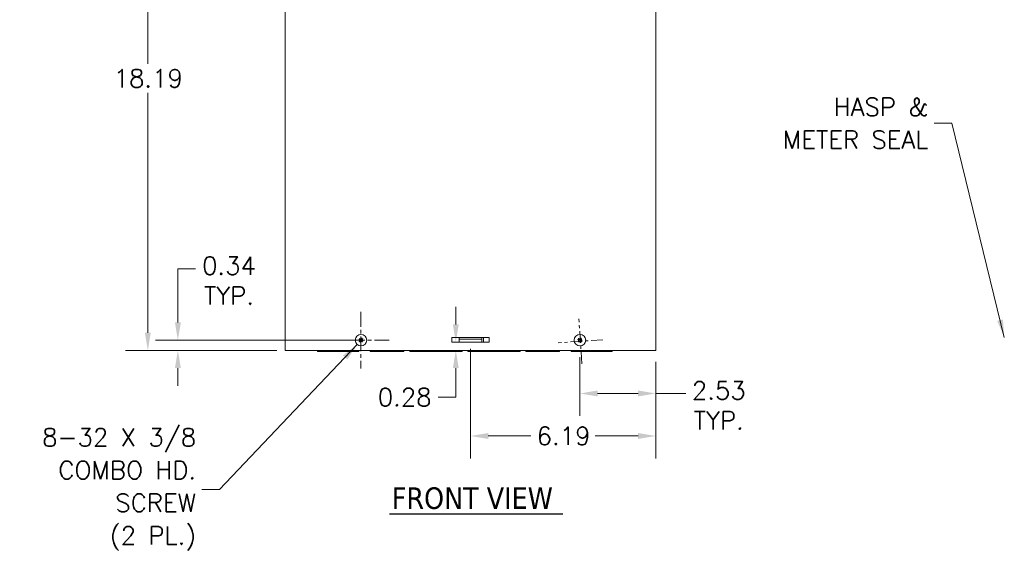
# Model space of a CAD drawing. Header units: inches. Extents: x 6.2 to 97.6, y 4.7 to 60.7.
# Tile 2 of 11: x 6.2 to 39.1, y 25.1 to 42.9. Entities that reach past the tile are written whole.
import ezdxf

# ---------------------------------------------------------------- set-up
doc = ezdxf.new("R2010")
doc.units = ezdxf.units.IN
doc.header["$LTSCALE"] = 6
doc.header["$MEASUREMENT"] = 0
doc.linetypes.add('CHAIN', pattern=[0.7087, 0.4724, -0.0591, 0.1181, -0.0591])
for name, color, linetype, lineweight in [('Center Mark (ANSI)', 7, 'Continuous', 5), ('Dimension (ANSI)', 7, 'Continuous', 5), ('Symbol (ANSI)', 7, 'Continuous', 5), ('Visible (ANSI)', 7, 'Continuous', 5)]:
    doc.layers.add(name, color=color, linetype=linetype, lineweight=lineweight)
doc.styles.add('ROMANS', font='romans.shx')
doc.styles.add('Text Style168', font='tahoma.ttf')
doc.dimstyles.new('Default (ANSI)', dxfattribs={"dimscale": 6, "dimtxt": 0.1, "dimasz": 0.098425, "dimexe": 0.125, "dimexo": 0.0625, "dimgap": 0.031496, "dimtad": 0, "dimtih": 1, "dimtoh": 1, "dimrnd": 1e-08, "dimzin": 0, "dimdsep": 46, "dimtxsty": 'ROMANS', "dimcen": 0.09, "dimdle": 0.393701, "dimclrd": 256, "dimclre": 256, "dimclrt": 256, "dimadec": 0, "dimazin": 0, "dimtfac": 1, "dimtofl": 0, "dimtmove": 0, "dimatfit": 3, "dimfxl": 1, "dimtolj": 1, "dimtzin": 0, "dimlwd": -1, "dimlwe": -1, "dimarcsym": 0})
doc.dimstyles.new('Default (ANSI)$7', dxfattribs={"dimscale": 6, "dimtxt": 0.1, "dimasz": 0.098425, "dimexe": 0.125, "dimexo": 0.0625, "dimgap": 0.031496, "dimtad": 0, "dimtih": 1, "dimtoh": 1, "dimrnd": 1e-08, "dimzin": 0, "dimdsep": 46, "dimtxsty": 'ROMANS', "dimcen": 0.09, "dimdle": 0.393701, "dimclrd": 256, "dimclre": 256, "dimclrt": 256, "dimadec": 0, "dimazin": 0, "dimtfac": 1, "dimtofl": 0, "dimtmove": 0, "dimatfit": 3, "dimfxl": 1, "dimtolj": 1, "dimtzin": 0, "dimlwd": -1, "dimlwe": -1, "dimarcsym": 0})

# ---------------------------------------------------------------- blocks, each defined once
blk = doc.blocks.new('*D5')
at = {"layer": 'Defpoints', "color": 0, "transparency": 16777216}
for p in [(15.056, 50.067), (10.501, 31.879), (15.181, 31.879)]:
    blk.add_point(p, dxfattribs=at)
at = {"layer": 'Dimension (ANSI)', "transparency": 16777216}
for p, q in [((14.681, 50.067), (9.751, 50.067)), ((10.501, 49.476), (10.501, 41.462)), ((10.501, 32.47), (10.501, 40.484)), ((14.806, 31.879), (9.751, 31.879))]:
    blk.add_line(p, q, dxfattribs=at)
for points in [[(10.402, 49.476), (10.599, 49.476), (10.501, 50.067)], [(10.402, 32.47), (10.599, 32.47), (10.501, 31.879)]]:
    blk.add_solid(points, dxfattribs=at)
at = {"layer": 'Dimension (ANSI)', "transparency": 16777216, "insert": (9.358, 41.273), "char_height": 0.6, "attachment_point": 1, "style": 'ROMANS'}
blk.add_mtext('\\A1;18.19', dxfattribs=at)
blk = doc.blocks.new('*D15')
at = {"layer": 'Defpoints', "color": 0, "transparency": 16777216}
for p in [(24.931, 32.031), (27.462, 31.879), (24.931, 30.441)]:
    blk.add_point(p, dxfattribs=at)
at = {"layer": 'Dimension (ANSI)', "transparency": 16777216}
for p, q in [((24.931, 31.656), (24.931, 29.691)), ((27.462, 31.504), (27.462, 29.691)), ((25.522, 30.441), (26.872, 30.441)), ((27.462, 30.441), (28.463, 30.441))]:
    blk.add_line(p, q, dxfattribs=at)
for points in [[(25.522, 30.54), (25.522, 30.343), (24.931, 30.441)], [(26.872, 30.54), (26.872, 30.343), (27.462, 30.441)]]:
    blk.add_solid(points, dxfattribs=at)
at = {"layer": 'Dimension (ANSI)', "transparency": 16777216, "insert": (29.567, 30.841), "char_height": 0.6, "attachment_point": 2, "style": 'ROMANS'}
blk.add_mtext('\\A1;2.53{\\PTYP.}', dxfattribs=at)
blk = doc.blocks.new('*D16')
at = {"layer": 'Defpoints', "color": 0, "transparency": 16777216}
for p in [(11.504, 32.223), (17.81, 32.223), (15.087, 31.879)]:
    blk.add_point(p, dxfattribs=at)
at = {"layer": 'Dimension (ANSI)', "transparency": 16777216}
for p, q in [((11.504, 32.814), (11.504, 34.611)), ((11.504, 34.611), (12.095, 34.611)), ((17.435, 32.223), (10.754, 32.223)), ((14.712, 31.879), (10.754, 31.879)), ((11.504, 31.288), (11.504, 30.698))]:
    blk.add_line(p, q, dxfattribs=at)
for points in [[(11.406, 32.814), (11.603, 32.814), (11.504, 32.223)], [(11.406, 31.288), (11.603, 31.288), (11.504, 31.879)]]:
    blk.add_solid(points, dxfattribs=at)
at = {"layer": 'Dimension (ANSI)', "transparency": 16777216, "insert": (13.212, 35.011), "char_height": 0.6, "attachment_point": 2, "style": 'ROMANS'}
blk.add_mtext('\\A1;0.34{\\PTYP.}', dxfattribs=at)
blk = doc.blocks.new('*D17')
at = {"layer": 'Defpoints', "color": 0, "transparency": 16777216}
for p in [(21.275, 32.313), (27.462, 31.879), (21.275, 29.021)]:
    blk.add_point(p, dxfattribs=at)
at = {"layer": 'Dimension (ANSI)', "transparency": 16777216}
for p, q in [((21.275, 31.938), (21.275, 28.271)), ((27.462, 31.504), (27.462, 28.271)), ((21.866, 29.021), (23.294, 29.021)), ((26.872, 29.021), (25.444, 29.021))]:
    blk.add_line(p, q, dxfattribs=at)
for points in [[(21.866, 29.119), (21.866, 28.922), (21.275, 29.021)], [(26.872, 29.119), (26.872, 28.922), (27.462, 29.021)]]:
    blk.add_solid(points, dxfattribs=at)
at = {"layer": 'Dimension (ANSI)', "transparency": 16777216, "insert": (23.483, 29.321), "char_height": 0.6, "attachment_point": 1, "style": 'ROMANS'}
blk.add_mtext('\\A1;6.19', dxfattribs=at)
blk = doc.blocks.new('*D29')
at = {"layer": 'Defpoints', "color": 0, "transparency": 16777216}
for p in [(20.65, 32.157), (19.225, 31.879), (20.785, 31.879)]:
    blk.add_point(p, dxfattribs=at)
at = {"layer": 'Dimension (ANSI)', "transparency": 16777216}
for p, q in [((20.785, 32.747), (20.785, 33.338)), ((21.025, 32.157), (21.535, 32.157)), ((20.785, 31.288), (20.785, 30.318)), ((20.785, 30.318), (20.195, 30.318))]:
    blk.add_line(p, q, dxfattribs=at)
for points in [[(20.687, 32.747), (20.884, 32.747), (20.785, 32.157)], [(20.687, 31.288), (20.884, 31.288), (20.785, 31.879)]]:
    blk.add_solid(points, dxfattribs=at)
at = {"layer": 'Dimension (ANSI)', "transparency": 16777216, "insert": (18.177, 30.618), "char_height": 0.6, "attachment_point": 1, "style": 'ROMANS'}
blk.add_mtext('\\A1;0.28', dxfattribs=at)

msp = doc.modelspace()

# ---------------------------------------------------------------- linework, layer by layer
at = {"layer": 'Center Mark (ANSI)', "linetype": 'CHAIN', "ltscale": 0.174335}
for p, q in [((17.618, 33.165), (17.618, 31.281)), ((18.56, 32.223), (16.676, 32.223))]:
    msp.add_line(p, q, dxfattribs=at)
at = {"layer": 'Center Mark (ANSI)', "linetype": 'CHAIN', "ltscale": 0.138781}
for p, q in [((24.997, 31.437), (24.895, 32.933)), ((25.695, 32.236), (24.198, 32.134))]:
    msp.add_line(p, q, dxfattribs=at)
at = {"layer": 'Symbol (ANSI)', "lineweight": 30}
msp.add_line((18.574, 26.422), (24.362, 26.422), dxfattribs=at)
at = {"layer": 'Visible (ANSI)'}
for p, q in [((15.087, 31.879), (15.087, 49.192)), ((27.462, 49.192), (27.462, 31.879)), ((17.607, 32.28), (17.611, 32.261)), ((17.675, 32.234), (17.656, 32.23)), ((20.65, 32.313), (20.9, 32.313)), ((20.65, 32.157), (20.65, 32.313)), ((21.65, 32.317), (20.9, 32.317)), ((20.9, 32.317), (20.9, 32.255)), ((20.9, 32.224), (20.9, 32.255)), ((21.65, 32.255), (20.9, 32.255)), ((20.9, 32.158), (20.9, 32.224)), ((21.65, 32.317), (21.65, 32.255)), ((21.65, 32.313), (21.9, 32.313)), ((21.65, 32.224), (21.65, 32.255)), ((21.65, 32.158), (21.65, 32.224)), ((21.713, 32.313), (21.713, 32.158)), ((21.9, 32.313), (21.9, 32.157)), ((24.924, 32.281), (24.926, 32.261)), ((24.989, 32.231), (24.97, 32.228)), ((17.561, 32.212), (17.581, 32.216)), ((17.63, 32.166), (17.626, 32.185)), ((21.713, 32.158), (20.65, 32.158)), ((21.9, 32.157), (20.65, 32.157)), ((24.874, 32.215), (24.893, 32.218)), ((24.939, 32.165), (24.937, 32.185)), ((15.087, 31.879), (15.181, 31.879)), ((27.369, 31.879), (15.181, 31.879)), ((16.172, 31.879), (16.172, 31.849)), ((16.797, 31.849), (16.172, 31.849)), ((16.797, 31.879), (16.797, 31.849)), ((16.797, 31.849), (16.922, 31.849)), ((16.922, 31.849), (16.922, 31.879)), ((17.547, 31.849), (16.922, 31.849)), ((17.547, 31.879), (17.547, 31.849)), ((17.927, 31.879), (17.927, 31.849)), ((18.427, 31.849), (17.927, 31.849)), ((18.427, 31.879), (18.427, 31.849)), ((18.427, 31.849), (18.553, 31.849)), ((18.553, 31.849), (18.553, 31.879)), ((19.052, 31.849), (18.553, 31.849)), ((19.052, 31.879), (19.052, 31.849)), ((19.245, 31.849), (19.245, 31.879)), ((20.995, 31.849), (19.245, 31.849)), ((20.995, 31.849), (20.995, 31.879)), ((21.185, 31.849), (21.185, 31.879)), ((22.935, 31.849), (21.185, 31.849)), ((22.935, 31.849), (22.935, 31.879)), ((23.127, 31.879), (23.127, 31.849)), ((23.627, 31.849), (23.127, 31.849)), ((23.627, 31.879), (23.627, 31.849)), ((23.627, 31.849), (23.753, 31.849)), ((23.753, 31.849), (23.753, 31.879)), ((24.252, 31.849), (23.753, 31.849)), ((24.252, 31.879), (24.252, 31.849)), ((24.632, 31.879), (24.632, 31.849)), ((25.257, 31.849), (24.632, 31.849)), ((25.257, 31.849), (25.257, 31.879)), ((25.257, 31.849), (25.382, 31.849)), ((25.382, 31.849), (25.382, 31.879)), ((26.007, 31.849), (25.382, 31.849)), ((26.007, 31.879), (26.007, 31.849)), ((27.369, 31.879), (27.462, 31.879))]:
    msp.add_line(p, q, dxfattribs=at)
for centre in [(17.618, 32.223), (24.931, 32.223)]:
    msp.add_circle(centre, 0.192, dxfattribs=at)
for centre, start, end in [((17.618, 32.223), 130.1258, 162.1506), ((17.618, 32.223), 40.1258, 72.1506), ((24.931, 32.223), 126.6548, 158.6796), ((24.931, 32.223), 36.6548, 68.6796), ((17.618, 32.223), 220.1258, 252.1506), ((17.618, 32.223), 310.1258, 342.1506), ((24.931, 32.223), 216.6548, 248.6796), ((24.931, 32.223), 306.6548, 338.6796)]:
    msp.add_arc(centre, 0.0485, start, end, dxfattribs=at)
for centre, major_axis, ratio, start_param, end_param in [((17.618, 32.222), (0.237, -0.091), 0.008727, 4.394341, 4.558726), ((17.619, 32.224), (-0.174, 0.185), 0.008727, 4.866052, 5.030437), ((17.518, 32.196), (0.058, -0.216), 0.5, 1.710643, 1.832799), ((17.722, 32.236), (-0.029, 0.222), 0.5, 1.308793, 1.43095), ((17.601, 32.26), (-0.00959, -0.00124), 0.999886, 2.193623, 3.080362), ((17.62, 32.264), (-0.00935, -0.00249), 0.999886, 0.061231, 0.94797), ((17.618, 32.223), (-0.091, -0.237), 0.008727, 4.394341, 4.558726), ((17.619, 32.222), (0.185, 0.174), 0.008727, 4.866052, 5.030437), ((17.632, 32.12), (0.222, 0.029), 0.5, 1.308793, 1.43095), ((17.656, 32.24), (-0.00124, 0.00959), 0.999886, 2.193623, 3.080362), ((17.592, 32.324), (-0.216, -0.058), 0.5, 1.710643, 1.832799), ((17.659, 32.221), (-0.00249, 0.00935), 0.999886, 0.061231, 0.94797), ((24.931, 32.222), (0.231, -0.105), 0.008727, 4.394341, 4.558726), ((24.952, 32.121), (0.219, 0.044), 0.5, 1.710643, 1.832799), ((24.932, 32.224), (-0.162, 0.195), 0.008727, 4.866052, 5.030437), ((24.891, 32.227), (0.00192, -0.00948), 0.999886, 0.061231, 0.94797), ((25.035, 32.23), (-0.015, 0.223), 0.5, 1.308793, 1.43095), ((24.917, 32.261), (-0.00965, -0.00066), 0.999886, 2.193623, 3.080362), ((24.829, 32.202), (0.044, -0.219), 0.5, 1.710643, 1.832799), ((24.936, 32.264), (-0.00948, -0.00192), 0.999886, 0.061231, 0.94797), ((24.931, 32.223), (-0.105, -0.231), 0.008727, 4.394341, 4.558726), ((24.97, 32.238), (-0.00066, 0.00965), 0.999886, 2.193623, 3.080362), ((24.939, 32.119), (0.223, 0.015), 0.5, 1.308793, 1.43095), ((24.932, 32.222), (0.195, 0.162), 0.008727, 4.866052, 5.030437), ((24.911, 32.325), (-0.219, -0.044), 0.5, 1.710643, 1.832799), ((24.972, 32.219), (-0.00192, 0.00948), 0.999886, 0.061231, 0.94797), ((17.618, 32.224), (-0.185, -0.174), 0.008727, 4.866052, 5.030437), ((17.645, 32.122), (0.216, 0.058), 0.5, 1.710643, 1.832799), ((17.605, 32.326), (-0.222, -0.029), 0.5, 1.308793, 1.43095), ((17.578, 32.225), (0.00249, -0.00935), 0.999886, 0.061231, 0.94797), ((17.581, 32.206), (0.00124, -0.00959), 0.999886, 2.193623, 3.080362), ((17.619, 32.223), (0.091, 0.237), 0.008727, 4.394341, 4.558726), ((17.617, 32.182), (0.00935, 0.00249), 0.999886, 0.061231, 0.94797), ((17.719, 32.25), (-0.058, 0.216), 0.5, 1.710643, 1.832799), ((17.636, 32.186), (0.00959, 0.00124), 0.999886, 2.193623, 3.080362), ((17.515, 32.21), (0.029, -0.222), 0.5, 1.308793, 1.43095), ((17.618, 32.222), (0.174, -0.185), 0.008727, 4.866052, 5.030437), ((17.619, 32.224), (-0.237, 0.091), 0.008727, 4.394341, 4.558726), ((24.931, 32.224), (-0.195, -0.162), 0.008727, 4.866052, 5.030437), ((24.924, 32.327), (-0.223, -0.015), 0.5, 1.308793, 1.43095), ((24.893, 32.208), (0.00066, -0.00965), 0.999886, 2.193623, 3.080362), ((24.932, 32.223), (0.105, 0.231), 0.008727, 4.394341, 4.558726), ((24.927, 32.182), (0.00948, 0.00192), 0.999886, 0.061231, 0.94797), ((25.034, 32.244), (-0.044, 0.219), 0.5, 1.710643, 1.832799), ((24.946, 32.185), (0.00965, 0.00066), 0.999886, 2.193623, 3.080362), ((24.827, 32.216), (0.015, -0.223), 0.5, 1.308793, 1.43095), ((24.931, 32.222), (0.162, -0.195), 0.008727, 4.866052, 5.030437), ((24.932, 32.224), (-0.231, 0.105), 0.008727, 4.394341, 4.558726)]:
    msp.add_ellipse(centre, major_axis=major_axis, ratio=ratio, start_param=start_param, end_param=end_param, dxfattribs=at)
for points, knots in [([(17.552, 32.245), (17.552, 32.245), (17.552, 32.245), (17.55, 32.246), (17.549, 32.246), (17.548, 32.247), (17.547, 32.247), (17.545, 32.248), (17.544, 32.248), (17.543, 32.249)], [0.07083885, 0.07083885, 0.07083885, 0.07083885, 0.07713496, 0.07713496, 0.08485022, 0.08485022, 0.09256936, 0.09256936, 0.09878127, 0.09878127, 0.09878127, 0.09878127]), ([(17.566, 32.283), (17.567, 32.282), (17.567, 32.282), (17.569, 32.28), (17.57, 32.279), (17.571, 32.278), (17.572, 32.277), (17.572, 32.276), (17.573, 32.276), (17.573, 32.276)], [0.02464779, 0.02464779, 0.02464779, 0.02464779, 0.0308597, 0.0308597, 0.03857885, 0.03857885, 0.04629411, 0.04629411, 0.05259022, 0.05259022, 0.05259022, 0.05259022]), ([(17.581, 32.234), (17.582, 32.234), (17.583, 32.234), (17.585, 32.232), (17.586, 32.232), (17.587, 32.23), (17.587, 32.229), (17.588, 32.227), (17.588, 32.225), (17.588, 32.223), (17.588, 32.222), (17.587, 32.22), (17.586, 32.219), (17.585, 32.218), (17.584, 32.217), (17.583, 32.216), (17.583, 32.216), (17.583, 32.216)], [0.09988613, 0.09988613, 0.09988613, 0.09988613, 0.10759558, 0.10759558, 0.11705711, 0.11705711, 0.12517239, 0.12517239, 0.13328768, 0.13328768, 0.14140296, 0.14140296, 0.14951825, 0.14951825, 0.15897978, 0.15897978, 0.15955034, 0.15955034, 0.15955034, 0.15955034]), ([(17.581, 32.234), (17.582, 32.234), (17.583, 32.233), (17.585, 32.231), (17.586, 32.23), (17.587, 32.228), (17.587, 32.226), (17.587, 32.224), (17.587, 32.223), (17.587, 32.221), (17.587, 32.221), (17.587, 32.221)], [0, 0, 0, 0, 0.00943558, 0.00943558, 0.01887116, 0.01887116, 0.02819305, 0.02819305, 0.03751494, 0.03751494, 0.03776186, 0.03776186, 0.03776186, 0.03776186]), ([(17.611, 32.259), (17.611, 32.259), (17.611, 32.259), (17.611, 32.257), (17.611, 32.256), (17.61, 32.254), (17.609, 32.253), (17.607, 32.252), (17.607, 32.251), (17.605, 32.25), (17.603, 32.25), (17.601, 32.25), (17.6, 32.25), (17.598, 32.25), (17.597, 32.251), (17.595, 32.252), (17.594, 32.252), (17.594, 32.253)], [-0.06141629, -0.06141629, -0.06141629, -0.06141629, -0.06084574, -0.06084574, -0.05138421, -0.05138421, -0.04326892, -0.04326892, -0.03515364, -0.03515364, -0.02703835, -0.02703835, -0.01892307, -0.01892307, -0.00946153, -0.00946153, -0.00175209, -0.00175209, -0.00175209, -0.00175209]), ([(17.608, 32.253), (17.608, 32.253), (17.607, 32.252), (17.606, 32.251), (17.604, 32.251), (17.602, 32.25), (17.601, 32.25), (17.598, 32.251), (17.597, 32.251), (17.595, 32.252), (17.595, 32.253), (17.594, 32.253)], [0.02405736, 0.02405736, 0.02405736, 0.02405736, 0.02818655, 0.02818655, 0.03753605, 0.03753605, 0.04692113, 0.04692113, 0.05630621, 0.05630621, 0.06180987, 0.06180987, 0.06180987, 0.06180987]), ([(17.611, 32.261), (17.611, 32.261), (17.611, 32.261), (17.611, 32.26), (17.611, 32.26), (17.611, 32.26), (17.611, 32.26), (17.611, 32.259), (17.611, 32.259), (17.611, 32.259)], [-2.7904574, -2.7904574, -2.7904574, -2.7904574, -2.7825944, -2.7825944, -2.7595501, -2.7595501, -2.7134615, -2.7134615, -2.6522139, -2.6522139, -2.6522139, -2.6522139]), ([(17.63, 32.26), (17.63, 32.259), (17.629, 32.258), (17.628, 32.257), (17.627, 32.256), (17.625, 32.255), (17.624, 32.254), (17.622, 32.254), (17.621, 32.254), (17.619, 32.254), (17.618, 32.254), (17.616, 32.255), (17.615, 32.255), (17.613, 32.257), (17.612, 32.257), (17.611, 32.259), (17.611, 32.259), (17.611, 32.259)], [0.09988613, 0.09988613, 0.09988613, 0.09988613, 0.10759558, 0.10759558, 0.11705711, 0.11705711, 0.12517239, 0.12517239, 0.13328768, 0.13328768, 0.14140296, 0.14140296, 0.14951825, 0.14951825, 0.15897978, 0.15897978, 0.15955034, 0.15955034, 0.15955034, 0.15955034]), ([(17.629, 32.26), (17.629, 32.259), (17.628, 32.258), (17.627, 32.256), (17.625, 32.255), (17.623, 32.254), (17.622, 32.254), (17.619, 32.254), (17.618, 32.254), (17.617, 32.255), (17.617, 32.255), (17.617, 32.255)], [0, 0, 0, 0, 0.00943558, 0.00943558, 0.01887116, 0.01887116, 0.02819305, 0.02819305, 0.03751494, 0.03751494, 0.03776186, 0.03776186, 0.03776186, 0.03776186]), ([(17.64, 32.289), (17.641, 32.289), (17.641, 32.29), (17.641, 32.291), (17.642, 32.292), (17.642, 32.294), (17.643, 32.295), (17.643, 32.297), (17.644, 32.297), (17.644, 32.298)], [0.07083885, 0.07083885, 0.07083885, 0.07083885, 0.07713496, 0.07713496, 0.08485022, 0.08485022, 0.09256936, 0.09256936, 0.09878127, 0.09878127, 0.09878127, 0.09878127]), ([(17.654, 32.23), (17.654, 32.23), (17.654, 32.23), (17.653, 32.23), (17.652, 32.231), (17.65, 32.232), (17.649, 32.232), (17.647, 32.234), (17.647, 32.235), (17.646, 32.237), (17.645, 32.238), (17.645, 32.24), (17.645, 32.241), (17.646, 32.243), (17.646, 32.245), (17.647, 32.246), (17.648, 32.247), (17.649, 32.248)], [-0.06141629, -0.06141629, -0.06141629, -0.06141629, -0.06084574, -0.06084574, -0.05138421, -0.05138421, -0.04326892, -0.04326892, -0.03515364, -0.03515364, -0.02703835, -0.02703835, -0.01892307, -0.01892307, -0.00946153, -0.00946153, -0.00175209, -0.00175209, -0.00175209, -0.00175209]), ([(17.649, 32.233), (17.648, 32.234), (17.648, 32.234), (17.647, 32.236), (17.646, 32.237), (17.646, 32.24), (17.646, 32.241), (17.646, 32.243), (17.647, 32.245), (17.648, 32.246), (17.648, 32.247), (17.649, 32.247)], [0.02405736, 0.02405736, 0.02405736, 0.02405736, 0.02818655, 0.02818655, 0.03753605, 0.03753605, 0.04692113, 0.04692113, 0.05630621, 0.05630621, 0.06180987, 0.06180987, 0.06180987, 0.06180987]), ([(17.656, 32.211), (17.655, 32.212), (17.654, 32.212), (17.652, 32.214), (17.651, 32.214), (17.65, 32.216), (17.65, 32.217), (17.649, 32.219), (17.649, 32.221), (17.649, 32.223), (17.649, 32.224), (17.65, 32.226), (17.651, 32.227), (17.652, 32.228), (17.653, 32.229), (17.654, 32.23), (17.654, 32.23), (17.654, 32.23)], [0.09988613, 0.09988613, 0.09988613, 0.09988613, 0.10759558, 0.10759558, 0.11705711, 0.11705711, 0.12517239, 0.12517239, 0.13328768, 0.13328768, 0.14140296, 0.14140296, 0.14951825, 0.14951825, 0.15897978, 0.15897978, 0.15955034, 0.15955034, 0.15955034, 0.15955034]), ([(17.656, 32.212), (17.655, 32.212), (17.654, 32.213), (17.652, 32.215), (17.651, 32.216), (17.65, 32.218), (17.65, 32.22), (17.65, 32.222), (17.65, 32.223), (17.65, 32.225), (17.65, 32.225), (17.65, 32.225)], [0, 0, 0, 0, 0.00943558, 0.00943558, 0.01887116, 0.01887116, 0.02819305, 0.02819305, 0.03751494, 0.03751494, 0.03776186, 0.03776186, 0.03776186, 0.03776186]), ([(17.656, 32.23), (17.656, 32.23), (17.656, 32.23), (17.656, 32.23), (17.656, 32.23), (17.655, 32.23), (17.655, 32.23), (17.655, 32.23), (17.654, 32.23), (17.654, 32.23)], [-2.7904574, -2.7904574, -2.7904574, -2.7904574, -2.7825944, -2.7825944, -2.7595501, -2.7595501, -2.7134615, -2.7134615, -2.6522139, -2.6522139, -2.6522139, -2.6522139]), ([(17.678, 32.275), (17.678, 32.275), (17.677, 32.274), (17.676, 32.273), (17.675, 32.272), (17.674, 32.271), (17.673, 32.27), (17.672, 32.269), (17.671, 32.269), (17.671, 32.268)], [0.02464779, 0.02464779, 0.02464779, 0.02464779, 0.0308597, 0.0308597, 0.03857885, 0.03857885, 0.04629411, 0.04629411, 0.05259022, 0.05259022, 0.05259022, 0.05259022]), ([(24.867, 32.249), (24.867, 32.249), (24.866, 32.249), (24.865, 32.25), (24.864, 32.25), (24.862, 32.251), (24.861, 32.252), (24.859, 32.252), (24.859, 32.253), (24.858, 32.253)], [0.07083885, 0.07083885, 0.07083885, 0.07083885, 0.07713496, 0.07713496, 0.08485022, 0.08485022, 0.09256936, 0.09256936, 0.09878127, 0.09878127, 0.09878127, 0.09878127]), ([(24.883, 32.286), (24.884, 32.285), (24.884, 32.285), (24.885, 32.283), (24.886, 32.282), (24.887, 32.281), (24.888, 32.28), (24.889, 32.279), (24.889, 32.279), (24.889, 32.278)], [0.02464779, 0.02464779, 0.02464779, 0.02464779, 0.0308597, 0.0308597, 0.03857885, 0.03857885, 0.04629411, 0.04629411, 0.05259022, 0.05259022, 0.05259022, 0.05259022]), ([(24.895, 32.237), (24.896, 32.236), (24.897, 32.236), (24.898, 32.234), (24.899, 32.233), (24.9, 32.232), (24.901, 32.231), (24.901, 32.228), (24.901, 32.227), (24.901, 32.225), (24.901, 32.224), (24.9, 32.222), (24.899, 32.221), (24.898, 32.22), (24.897, 32.219), (24.896, 32.218), (24.895, 32.218), (24.895, 32.218)], [0.09988613, 0.09988613, 0.09988613, 0.09988613, 0.10759558, 0.10759558, 0.11705711, 0.11705711, 0.12517239, 0.12517239, 0.13328768, 0.13328768, 0.14140296, 0.14140296, 0.14951825, 0.14951825, 0.15897978, 0.15897978, 0.15955034, 0.15955034, 0.15955034, 0.15955034]), ([(24.895, 32.236), (24.896, 32.236), (24.897, 32.235), (24.899, 32.233), (24.899, 32.232), (24.9, 32.23), (24.901, 32.228), (24.9, 32.226), (24.9, 32.224), (24.9, 32.223), (24.9, 32.223), (24.9, 32.223)], [0, 0, 0, 0, 0.00943558, 0.00943558, 0.01887116, 0.01887116, 0.02819305, 0.02819305, 0.03751494, 0.03751494, 0.03776186, 0.03776186, 0.03776186, 0.03776186]), ([(24.927, 32.259), (24.927, 32.259), (24.927, 32.259), (24.926, 32.258), (24.926, 32.257), (24.925, 32.255), (24.924, 32.254), (24.922, 32.252), (24.921, 32.252), (24.919, 32.251), (24.918, 32.251), (24.916, 32.251), (24.915, 32.251), (24.913, 32.251), (24.912, 32.252), (24.91, 32.253), (24.909, 32.254), (24.909, 32.255)], [-0.06141629, -0.06141629, -0.06141629, -0.06141629, -0.06084574, -0.06084574, -0.05138421, -0.05138421, -0.04326892, -0.04326892, -0.03515364, -0.03515364, -0.02703835, -0.02703835, -0.01892307, -0.01892307, -0.00946153, -0.00946153, -0.00175209, -0.00175209, -0.00175209, -0.00175209]), ([(24.923, 32.254), (24.922, 32.253), (24.922, 32.253), (24.92, 32.252), (24.919, 32.252), (24.917, 32.251), (24.915, 32.251), (24.913, 32.252), (24.912, 32.253), (24.91, 32.254), (24.909, 32.254), (24.909, 32.255)], [0.02405736, 0.02405736, 0.02405736, 0.02405736, 0.02818655, 0.02818655, 0.03753605, 0.03753605, 0.04692113, 0.04692113, 0.05630621, 0.05630621, 0.06180987, 0.06180987, 0.06180987, 0.06180987]), ([(24.926, 32.261), (24.926, 32.261), (24.926, 32.261), (24.926, 32.261), (24.926, 32.261), (24.926, 32.26), (24.926, 32.26), (24.927, 32.259), (24.927, 32.259), (24.927, 32.259)], [-2.7904574, -2.7904574, -2.7904574, -2.7904574, -2.7825944, -2.7825944, -2.7595501, -2.7595501, -2.7134615, -2.7134615, -2.6522139, -2.6522139, -2.6522139, -2.6522139]), ([(24.945, 32.259), (24.945, 32.259), (24.944, 32.258), (24.943, 32.256), (24.942, 32.255), (24.94, 32.254), (24.939, 32.254), (24.937, 32.253), (24.936, 32.253), (24.934, 32.254), (24.933, 32.254), (24.931, 32.255), (24.93, 32.255), (24.928, 32.257), (24.927, 32.258), (24.927, 32.259), (24.927, 32.259), (24.927, 32.259)], [0.09988613, 0.09988613, 0.09988613, 0.09988613, 0.10759558, 0.10759558, 0.11705711, 0.11705711, 0.12517239, 0.12517239, 0.13328768, 0.13328768, 0.14140296, 0.14140296, 0.14951825, 0.14951825, 0.15897978, 0.15897978, 0.15955034, 0.15955034, 0.15955034, 0.15955034]), ([(24.945, 32.26), (24.944, 32.259), (24.943, 32.257), (24.942, 32.256), (24.94, 32.255), (24.938, 32.254), (24.937, 32.254), (24.934, 32.254), (24.933, 32.254), (24.932, 32.255), (24.932, 32.255), (24.932, 32.255)], [0, 0, 0, 0, 0.00943558, 0.00943558, 0.01887116, 0.01887116, 0.02819305, 0.02819305, 0.03751494, 0.03751494, 0.03776186, 0.03776186, 0.03776186, 0.03776186]), ([(24.957, 32.288), (24.958, 32.288), (24.958, 32.288), (24.958, 32.29), (24.959, 32.291), (24.96, 32.292), (24.96, 32.293), (24.961, 32.295), (24.961, 32.296), (24.962, 32.297)], [0.07083885, 0.07083885, 0.07083885, 0.07083885, 0.07713496, 0.07713496, 0.08485022, 0.08485022, 0.09256936, 0.09256936, 0.09878127, 0.09878127, 0.09878127, 0.09878127]), ([(24.968, 32.228), (24.967, 32.228), (24.967, 32.228), (24.966, 32.228), (24.965, 32.229), (24.963, 32.23), (24.962, 32.23), (24.961, 32.232), (24.96, 32.233), (24.96, 32.235), (24.959, 32.236), (24.959, 32.238), (24.959, 32.24), (24.96, 32.242), (24.96, 32.243), (24.962, 32.245), (24.962, 32.245), (24.963, 32.246)], [-0.06141629, -0.06141629, -0.06141629, -0.06141629, -0.06084574, -0.06084574, -0.05138421, -0.05138421, -0.04326892, -0.04326892, -0.03515364, -0.03515364, -0.02703835, -0.02703835, -0.01892307, -0.01892307, -0.00946153, -0.00946153, -0.00175209, -0.00175209, -0.00175209, -0.00175209]), ([(24.962, 32.232), (24.962, 32.232), (24.961, 32.233), (24.96, 32.234), (24.96, 32.235), (24.96, 32.238), (24.96, 32.239), (24.96, 32.242), (24.961, 32.243), (24.962, 32.244), (24.963, 32.245), (24.963, 32.245)], [0.02405957, 0.02405957, 0.02405957, 0.02405957, 0.02821495, 0.02821495, 0.03753603, 0.03753603, 0.04689223, 0.04689223, 0.05624844, 0.05624844, 0.06180761, 0.06180761, 0.06180761, 0.06180761]), ([(24.968, 32.209), (24.967, 32.21), (24.966, 32.21), (24.965, 32.212), (24.964, 32.212), (24.963, 32.214), (24.962, 32.215), (24.962, 32.218), (24.962, 32.219), (24.962, 32.221), (24.962, 32.222), (24.963, 32.224), (24.964, 32.225), (24.965, 32.226), (24.966, 32.227), (24.967, 32.228), (24.967, 32.228), (24.968, 32.228)], [0.09988613, 0.09988613, 0.09988613, 0.09988613, 0.10759558, 0.10759558, 0.11705711, 0.11705711, 0.12517239, 0.12517239, 0.13328768, 0.13328768, 0.14140296, 0.14140296, 0.14951825, 0.14951825, 0.15897978, 0.15897978, 0.15955034, 0.15955034, 0.15955034, 0.15955034]), ([(24.97, 32.228), (24.97, 32.228), (24.969, 32.228), (24.969, 32.228), (24.969, 32.228), (24.969, 32.228), (24.968, 32.228), (24.968, 32.228), (24.968, 32.228), (24.968, 32.228)], [-2.7904574, -2.7904574, -2.7904574, -2.7904574, -2.7825944, -2.7825944, -2.7595501, -2.7595501, -2.7134615, -2.7134615, -2.6522139, -2.6522139, -2.6522139, -2.6522139]), ([(24.994, 32.271), (24.994, 32.271), (24.993, 32.27), (24.992, 32.269), (24.991, 32.268), (24.989, 32.267), (24.989, 32.267), (24.988, 32.266), (24.987, 32.265), (24.987, 32.265)], [0.02464779, 0.02464779, 0.02464779, 0.02464779, 0.0308597, 0.0308597, 0.03857885, 0.03857885, 0.04629411, 0.04629411, 0.05259022, 0.05259022, 0.05259022, 0.05259022]), ([(17.558, 32.171), (17.559, 32.171), (17.56, 32.172), (17.561, 32.173), (17.562, 32.174), (17.563, 32.175), (17.564, 32.176), (17.565, 32.177), (17.565, 32.177), (17.566, 32.178)], [0.02464779, 0.02464779, 0.02464779, 0.02464779, 0.0308597, 0.0308597, 0.03857885, 0.03857885, 0.04629411, 0.04629411, 0.05259022, 0.05259022, 0.05259022, 0.05259022]), ([(17.581, 32.216), (17.581, 32.216), (17.581, 32.216), (17.581, 32.216), (17.581, 32.216), (17.582, 32.216), (17.582, 32.216), (17.582, 32.216), (17.583, 32.216), (17.583, 32.216)], [-2.7904574, -2.7904574, -2.7904574, -2.7904574, -2.7825944, -2.7825944, -2.7595501, -2.7595501, -2.7134615, -2.7134615, -2.6522139, -2.6522139, -2.6522139, -2.6522139]), ([(17.583, 32.216), (17.583, 32.216), (17.583, 32.216), (17.584, 32.216), (17.585, 32.215), (17.587, 32.214), (17.588, 32.214), (17.59, 32.212), (17.59, 32.211), (17.591, 32.209), (17.591, 32.208), (17.592, 32.206), (17.592, 32.205), (17.591, 32.203), (17.591, 32.201), (17.59, 32.2), (17.589, 32.199), (17.588, 32.198)], [-0.06141629, -0.06141629, -0.06141629, -0.06141629, -0.06084574, -0.06084574, -0.05138421, -0.05138421, -0.04326892, -0.04326892, -0.03515364, -0.03515364, -0.02703835, -0.02703835, -0.01892307, -0.01892307, -0.00946153, -0.00946153, -0.00175209, -0.00175209, -0.00175209, -0.00175209]), ([(17.588, 32.212), (17.589, 32.212), (17.589, 32.212), (17.59, 32.21), (17.591, 32.209), (17.591, 32.206), (17.591, 32.205), (17.591, 32.203), (17.59, 32.201), (17.589, 32.2), (17.589, 32.199), (17.588, 32.199)], [0.02405957, 0.02405957, 0.02405957, 0.02405957, 0.02821495, 0.02821495, 0.03753603, 0.03753603, 0.04689223, 0.04689223, 0.05624844, 0.05624844, 0.06180761, 0.06180761, 0.06180761, 0.06180761]), ([(17.596, 32.157), (17.596, 32.157), (17.596, 32.156), (17.596, 32.155), (17.595, 32.154), (17.595, 32.152), (17.594, 32.151), (17.594, 32.149), (17.593, 32.148), (17.593, 32.148)], [0.07083885, 0.07083885, 0.07083885, 0.07083885, 0.07713496, 0.07713496, 0.08485022, 0.08485022, 0.09256936, 0.09256936, 0.09878127, 0.09878127, 0.09878127, 0.09878127]), ([(17.607, 32.186), (17.607, 32.187), (17.608, 32.187), (17.609, 32.189), (17.61, 32.19), (17.612, 32.191), (17.613, 32.192), (17.615, 32.192), (17.616, 32.192), (17.618, 32.192), (17.619, 32.192), (17.621, 32.191), (17.622, 32.191), (17.624, 32.189), (17.625, 32.189), (17.625, 32.187), (17.625, 32.187), (17.625, 32.187)], [0.09988613, 0.09988613, 0.09988613, 0.09988613, 0.10759558, 0.10759558, 0.11705711, 0.11705711, 0.12517239, 0.12517239, 0.13328768, 0.13328768, 0.14140296, 0.14140296, 0.14951825, 0.14951825, 0.15897978, 0.15897978, 0.15955034, 0.15955034, 0.15955034, 0.15955034]), ([(17.607, 32.186), (17.608, 32.187), (17.609, 32.188), (17.61, 32.19), (17.611, 32.191), (17.614, 32.192), (17.615, 32.192), (17.618, 32.192), (17.619, 32.192), (17.62, 32.191), (17.62, 32.191), (17.62, 32.191)], [0, 0, 0, 0, 0.00943558, 0.00943558, 0.01887116, 0.01887116, 0.02819305, 0.02819305, 0.03751494, 0.03751494, 0.03776186, 0.03776186, 0.03776186, 0.03776186]), ([(17.625, 32.187), (17.625, 32.187), (17.625, 32.187), (17.626, 32.189), (17.626, 32.19), (17.627, 32.192), (17.628, 32.193), (17.629, 32.194), (17.63, 32.195), (17.632, 32.196), (17.633, 32.196), (17.636, 32.196), (17.637, 32.196), (17.639, 32.196), (17.64, 32.195), (17.642, 32.194), (17.643, 32.194), (17.643, 32.193)], [-0.06141629, -0.06141629, -0.06141629, -0.06141629, -0.06084574, -0.06084574, -0.05138421, -0.05138421, -0.04326892, -0.04326892, -0.03515364, -0.03515364, -0.02703835, -0.02703835, -0.01892307, -0.01892307, -0.00946153, -0.00946153, -0.00175209, -0.00175209, -0.00175209, -0.00175209]), ([(17.626, 32.185), (17.626, 32.185), (17.626, 32.185), (17.626, 32.186), (17.626, 32.186), (17.626, 32.186), (17.626, 32.186), (17.626, 32.187), (17.626, 32.187), (17.625, 32.187)], [-2.7904574, -2.7904574, -2.7904574, -2.7904574, -2.7825944, -2.7825944, -2.7595501, -2.7595501, -2.7134615, -2.7134615, -2.6522139, -2.6522139, -2.6522139, -2.6522139]), ([(17.629, 32.193), (17.629, 32.193), (17.63, 32.194), (17.631, 32.195), (17.633, 32.195), (17.635, 32.196), (17.636, 32.196), (17.639, 32.195), (17.64, 32.195), (17.642, 32.194), (17.642, 32.193), (17.643, 32.193)], [0.02405736, 0.02405736, 0.02405736, 0.02405736, 0.02818655, 0.02818655, 0.03753605, 0.03753605, 0.04692113, 0.04692113, 0.05630621, 0.05630621, 0.06180987, 0.06180987, 0.06180987, 0.06180987]), ([(17.671, 32.163), (17.67, 32.164), (17.669, 32.164), (17.668, 32.166), (17.667, 32.167), (17.666, 32.168), (17.665, 32.169), (17.665, 32.17), (17.664, 32.17), (17.664, 32.17)], [0.02464779, 0.02464779, 0.02464779, 0.02464779, 0.0308597, 0.0308597, 0.03857885, 0.03857885, 0.04629411, 0.04629411, 0.05259022, 0.05259022, 0.05259022, 0.05259022]), ([(17.684, 32.201), (17.685, 32.201), (17.685, 32.201), (17.687, 32.2), (17.688, 32.2), (17.689, 32.199), (17.69, 32.199), (17.692, 32.198), (17.693, 32.198), (17.694, 32.197)], [0.07083885, 0.07083885, 0.07083885, 0.07083885, 0.07713496, 0.07713496, 0.08485022, 0.08485022, 0.09256936, 0.09256936, 0.09878127, 0.09878127, 0.09878127, 0.09878127]), ([(24.868, 32.175), (24.869, 32.175), (24.87, 32.176), (24.871, 32.177), (24.872, 32.178), (24.874, 32.179), (24.874, 32.179), (24.875, 32.18), (24.876, 32.181), (24.876, 32.181)], [0.02464779, 0.02464779, 0.02464779, 0.02464779, 0.0308597, 0.0308597, 0.03857885, 0.03857885, 0.04629411, 0.04629411, 0.05259022, 0.05259022, 0.05259022, 0.05259022]), ([(24.893, 32.218), (24.893, 32.218), (24.893, 32.218), (24.894, 32.218), (24.894, 32.218), (24.894, 32.218), (24.895, 32.218), (24.895, 32.218), (24.895, 32.218), (24.895, 32.218)], [-2.7904574, -2.7904574, -2.7904574, -2.7904574, -2.7825944, -2.7825944, -2.7595501, -2.7595501, -2.7134615, -2.7134615, -2.6522139, -2.6522139, -2.6522139, -2.6522139]), ([(24.895, 32.218), (24.895, 32.218), (24.896, 32.218), (24.897, 32.218), (24.898, 32.217), (24.9, 32.216), (24.901, 32.215), (24.902, 32.214), (24.903, 32.213), (24.903, 32.211), (24.904, 32.21), (24.904, 32.207), (24.904, 32.206), (24.903, 32.204), (24.903, 32.203), (24.901, 32.201), (24.901, 32.201), (24.9, 32.2)], [-0.06141629, -0.06141629, -0.06141629, -0.06141629, -0.06084574, -0.06084574, -0.05138421, -0.05138421, -0.04326892, -0.04326892, -0.03515364, -0.03515364, -0.02703835, -0.02703835, -0.01892307, -0.01892307, -0.00946153, -0.00946153, -0.00175209, -0.00175209, -0.00175209, -0.00175209]), ([(24.901, 32.214), (24.901, 32.214), (24.901, 32.213), (24.902, 32.212), (24.903, 32.211), (24.903, 32.208), (24.903, 32.207), (24.902, 32.204), (24.902, 32.203), (24.901, 32.202), (24.9, 32.201), (24.9, 32.201)], [0.02405736, 0.02405736, 0.02405736, 0.02405736, 0.02818655, 0.02818655, 0.03753605, 0.03753605, 0.04692113, 0.04692113, 0.05630621, 0.05630621, 0.06180987, 0.06180987, 0.06180987, 0.06180987]), ([(24.905, 32.158), (24.905, 32.158), (24.905, 32.158), (24.905, 32.156), (24.904, 32.155), (24.903, 32.154), (24.903, 32.153), (24.902, 32.151), (24.902, 32.15), (24.901, 32.149)], [0.07083885, 0.07083885, 0.07083885, 0.07083885, 0.07713496, 0.07713496, 0.08485022, 0.08485022, 0.09256936, 0.09256936, 0.09878127, 0.09878127, 0.09878127, 0.09878127]), ([(24.918, 32.187), (24.918, 32.187), (24.919, 32.188), (24.92, 32.19), (24.921, 32.191), (24.923, 32.192), (24.924, 32.192), (24.926, 32.193), (24.927, 32.193), (24.929, 32.192), (24.93, 32.192), (24.932, 32.191), (24.933, 32.191), (24.935, 32.189), (24.936, 32.188), (24.936, 32.187), (24.936, 32.187), (24.936, 32.187)], [0.09988613, 0.09988613, 0.09988613, 0.09988613, 0.10759558, 0.10759558, 0.11705711, 0.11705711, 0.12517239, 0.12517239, 0.13328768, 0.13328768, 0.14140296, 0.14140296, 0.14951825, 0.14951825, 0.15897978, 0.15897978, 0.15955034, 0.15955034, 0.15955034, 0.15955034]), ([(24.918, 32.186), (24.919, 32.187), (24.919, 32.189), (24.921, 32.19), (24.923, 32.191), (24.925, 32.192), (24.926, 32.192), (24.929, 32.192), (24.93, 32.192), (24.931, 32.191), (24.931, 32.191), (24.931, 32.191)], [0, 0, 0, 0, 0.00943558, 0.00943558, 0.01887116, 0.01887116, 0.02819305, 0.02819305, 0.03751494, 0.03751494, 0.03776186, 0.03776186, 0.03776186, 0.03776186]), ([(24.936, 32.187), (24.936, 32.187), (24.936, 32.187), (24.937, 32.188), (24.937, 32.189), (24.938, 32.191), (24.939, 32.192), (24.941, 32.194), (24.942, 32.194), (24.944, 32.195), (24.945, 32.195), (24.947, 32.195), (24.948, 32.195), (24.95, 32.195), (24.951, 32.194), (24.953, 32.193), (24.954, 32.192), (24.954, 32.191)], [-0.06141629, -0.06141629, -0.06141629, -0.06141629, -0.06084574, -0.06084574, -0.05138421, -0.05138421, -0.04326892, -0.04326892, -0.03515364, -0.03515364, -0.02703835, -0.02703835, -0.01892307, -0.01892307, -0.00946153, -0.00946153, -0.00175209, -0.00175209, -0.00175209, -0.00175209]), ([(24.937, 32.185), (24.937, 32.185), (24.937, 32.185), (24.937, 32.185), (24.937, 32.185), (24.936, 32.186), (24.936, 32.186), (24.936, 32.186), (24.936, 32.187), (24.936, 32.187)], [-2.7904574, -2.7904574, -2.7904574, -2.7904574, -2.7825944, -2.7825944, -2.7595501, -2.7595501, -2.7134615, -2.7134615, -2.6522139, -2.6522139, -2.6522139, -2.6522139]), ([(24.94, 32.192), (24.941, 32.193), (24.941, 32.193), (24.943, 32.194), (24.944, 32.194), (24.946, 32.195), (24.948, 32.195), (24.95, 32.194), (24.951, 32.193), (24.953, 32.192), (24.953, 32.192), (24.954, 32.191)], [0.02405736, 0.02405736, 0.02405736, 0.02405736, 0.02818655, 0.02818655, 0.03753605, 0.03753605, 0.04692113, 0.04692113, 0.05630621, 0.05630621, 0.06180987, 0.06180987, 0.06180987, 0.06180987]), ([(24.968, 32.21), (24.967, 32.21), (24.966, 32.211), (24.964, 32.213), (24.963, 32.214), (24.963, 32.216), (24.962, 32.218), (24.962, 32.22), (24.963, 32.222), (24.963, 32.223), (24.963, 32.223), (24.963, 32.223)], [0, 0, 0, 0, 0.00943558, 0.00943558, 0.01887116, 0.01887116, 0.02819305, 0.02819305, 0.03751494, 0.03751494, 0.03776186, 0.03776186, 0.03776186, 0.03776186]), ([(24.98, 32.16), (24.979, 32.161), (24.979, 32.161), (24.978, 32.163), (24.977, 32.164), (24.976, 32.165), (24.975, 32.166), (24.974, 32.167), (24.974, 32.167), (24.974, 32.168)], [0.02464779, 0.02464779, 0.02464779, 0.02464779, 0.0308597, 0.0308597, 0.03857885, 0.03857885, 0.04629411, 0.04629411, 0.05259022, 0.05259022, 0.05259022, 0.05259022]), ([(24.996, 32.197), (24.996, 32.197), (24.997, 32.197), (24.998, 32.196), (24.999, 32.196), (25.001, 32.195), (25.002, 32.194), (25.003, 32.194), (25.004, 32.193), (25.005, 32.193)], [0.07083885, 0.07083885, 0.07083885, 0.07083885, 0.07713496, 0.07713496, 0.08485022, 0.08485022, 0.09256936, 0.09256936, 0.09878127, 0.09878127, 0.09878127, 0.09878127])]:
    msp.add_open_spline(points, degree=3, knots=knots, dxfattribs=at)
for points, weights in [([(17.552, 32.245), (17.564, 32.241), (17.572, 32.238)], [1.00396945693, 1.01843122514, 1]), ([(17.572, 32.238), (17.577, 32.236), (17.581, 32.234)], [1, 1.11581882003, 1.23026837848]), ([(17.587, 32.26), (17.581, 32.266), (17.573, 32.276)], [1, 1.01843122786, 1.00396945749]), ([(17.594, 32.253), (17.591, 32.256), (17.587, 32.26)], [1.23026837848, 1.11581882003, 1]), ([(17.633, 32.269), (17.631, 32.264), (17.63, 32.26)], [1, 1.11581882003, 1.23026837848]), ([(17.64, 32.289), (17.636, 32.277), (17.633, 32.269)], [1.0039694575, 1.01843122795, 1]), ([(17.649, 32.248), (17.652, 32.251), (17.656, 32.254)], [1.23026837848, 1.11581882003, 1]), ([(17.656, 32.254), (17.662, 32.26), (17.671, 32.268)], [1, 1.01843122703, 1.00396945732]), ([(24.867, 32.249), (24.878, 32.244), (24.886, 32.241)], [1.00396945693, 1.01843122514, 1]), ([(24.886, 32.241), (24.891, 32.238), (24.895, 32.237)], [1, 1.11581882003, 1.23026837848]), ([(24.903, 32.262), (24.897, 32.269), (24.889, 32.278)], [1, 1.01843122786, 1.00396945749]), ([(24.909, 32.255), (24.906, 32.258), (24.903, 32.262)], [1.23026837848, 1.11581882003, 1]), ([(24.949, 32.268), (24.947, 32.263), (24.945, 32.259)], [1, 1.11581882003, 1.23026837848]), ([(24.957, 32.288), (24.953, 32.276), (24.949, 32.268)], [1.00396945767, 1.01843122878, 1]), ([(24.963, 32.246), (24.966, 32.249), (24.97, 32.252)], [1.23026837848, 1.11581882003, 1]), ([(24.97, 32.252), (24.977, 32.257), (24.987, 32.265)], [1, 1.01843122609, 1.00396945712]), ([(17.581, 32.192), (17.575, 32.186), (17.566, 32.178)], [1, 1.01843122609, 1.00396945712]), ([(17.588, 32.198), (17.585, 32.195), (17.581, 32.192)], [1.23026837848, 1.11581882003, 1]), ([(17.596, 32.157), (17.601, 32.169), (17.604, 32.177)], [1.00396945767, 1.01843122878, 1]), ([(17.604, 32.177), (17.605, 32.182), (17.607, 32.186)], [1, 1.11581882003, 1.23026837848]), ([(17.643, 32.193), (17.646, 32.19), (17.65, 32.186)], [1.23026837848, 1.11581882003, 1]), ([(17.65, 32.186), (17.656, 32.179), (17.664, 32.17)], [1, 1.01843122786, 1.00396945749]), ([(17.665, 32.208), (17.66, 32.21), (17.656, 32.211)], [1, 1.11581882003, 1.23026837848]), ([(17.684, 32.201), (17.673, 32.205), (17.665, 32.208)], [1.00396945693, 1.01843122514, 1]), ([(24.893, 32.194), (24.886, 32.189), (24.876, 32.181)], [1, 1.01843122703, 1.00396945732]), ([(24.9, 32.2), (24.897, 32.197), (24.893, 32.194)], [1.23026837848, 1.11581882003, 1]), ([(24.905, 32.158), (24.91, 32.17), (24.914, 32.178)], [1.0039694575, 1.01843122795, 1]), ([(24.914, 32.178), (24.916, 32.183), (24.918, 32.187)], [1, 1.11581882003, 1.23026837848]), ([(24.954, 32.191), (24.957, 32.188), (24.96, 32.184)], [1.23026837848, 1.11581882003, 1]), ([(24.96, 32.184), (24.966, 32.177), (24.974, 32.168)], [1, 1.01843122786, 1.00396945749]), ([(24.977, 32.205), (24.972, 32.208), (24.968, 32.209)], [1, 1.11581882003, 1.23026837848]), ([(24.996, 32.197), (24.985, 32.202), (24.977, 32.205)], [1.00396945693, 1.01843122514, 1])]:
    msp.add_rational_spline(points, weights, degree=2, dxfattribs=at)

# ---------------------------------------------------------------- texts
at = {"layer": 'Symbol (ANSI)', "char_height": 0.6, "attachment_point": 6, "line_spacing_factor": 1.093904, "style": 'ROMANS'}
for s, insert, width in [('{\\fRomanS|b0|i0;\\H0.6000;HASP &\\PMETER SEAL}', (36.567, 39.472), 5.6401), ('{\\fRomanS|b0|i0;\\H0.6000;8-32 X 3/8\\PCOMBO HD.\\PSCREW\\P(2 PL.)}', (12.114, 27.234), 6.12364)]:
    msp.add_mtext(s, dxfattribs=dict(at, insert=insert, width=width))
at = {"layer": 'Symbol (ANSI)', "insert": (18.646, 26.569), "char_height": 0.72, "attachment_point": 7, "style": 'Text Style168'}
msp.add_mtext('FRONT VIEW', dxfattribs=at)

# ---------------------------------------------------------------- dimensions: what is measured, and where the dimension line sits
at = {"layer": 'Dimension (ANSI)'}
for base, p1, p2, angle, override, picture, middle in [((10.501, 31.879), (15.056, 50.067), (15.181, 31.879), 270, {"dimdec": 2, "dimtp": 0, "dimtm": 0, "dimtdec": 2, "dimatfit": 1}, '*D5', (10.501, 40.973)), ((20.785, 31.879), (20.65, 32.157), (19.225, 31.879), 90, {"dimdec": 2, "dimse2": 1, "dimtp": 0, "dimtm": 0, "dimtdec": 2, "dimatfit": 1}, '*D29', (19.092, 30.318)), ((21.275, 29.021), (27.462, 31.879), (21.275, 32.313), 180, {"dimtih": 0, "dimtoh": 0, "dimdec": 2, "dimtp": 0, "dimtm": 0, "dimtdec": 2, "dimatfit": 1}, '*D17', (24.369, 29.021))]:
    dim = msp.add_linear_dim(base=base, p1=p1, p2=p2, angle=angle, dimstyle='Default (ANSI)', override=override, dxfattribs=at)
    dim.commit()
    dim.dimension.update_dxf_attribs({"geometry": picture, "text_midpoint": middle, "dimtype": 160})
for base, p1, p2, angle, override, picture, middle in [((11.504, 32.223), (15.087, 31.879), (17.81, 32.223), 90, {"dimdec": 2, "dimtp": 0, "dimtm": 0, "dimtdec": 2, "dimatfit": 1, "dimtvp": -0.25}, '*D16', (13.212, 34.611)), ((24.931, 30.441), (27.462, 31.879), (24.931, 32.031), 180, {"dimtih": 0, "dimtoh": 0, "dimdec": 2, "dimtp": 0, "dimtm": 0, "dimtdec": 2, "dimatfit": 2, "dimtvp": -0.25}, '*D15', (29.567, 30.441))]:
    dim = msp.add_linear_dim(base=base, p1=p1, p2=p2, angle=angle, text='<>{\\PTYP.}', dimstyle='Default (ANSI)', override=override, dxfattribs=at)
    dim.commit()
    dim.dimension.update_dxf_attribs({"geometry": picture, "text_midpoint": middle, "dimtype": 160})

# ---------------------------------------------------------------- leaders
at = {"layer": 'Symbol (ANSI)', "annotation_type": 0, "has_hookline": 1, "hookline_direction": 1}
for points, text_width in [([(39.102, 32.317), (37.347, 39.472), (36.756, 39.472)], 5.435), ([(17.496, 32.075), (12.894, 27.234), (12.303, 27.234)], 5.893)]:
    msp.add_leader(points, dimstyle='Default (ANSI)$7', override={"dimtad": 0}, dxfattribs=dict(at, text_width=text_width))

doc.saveas('drawing.dxf')
